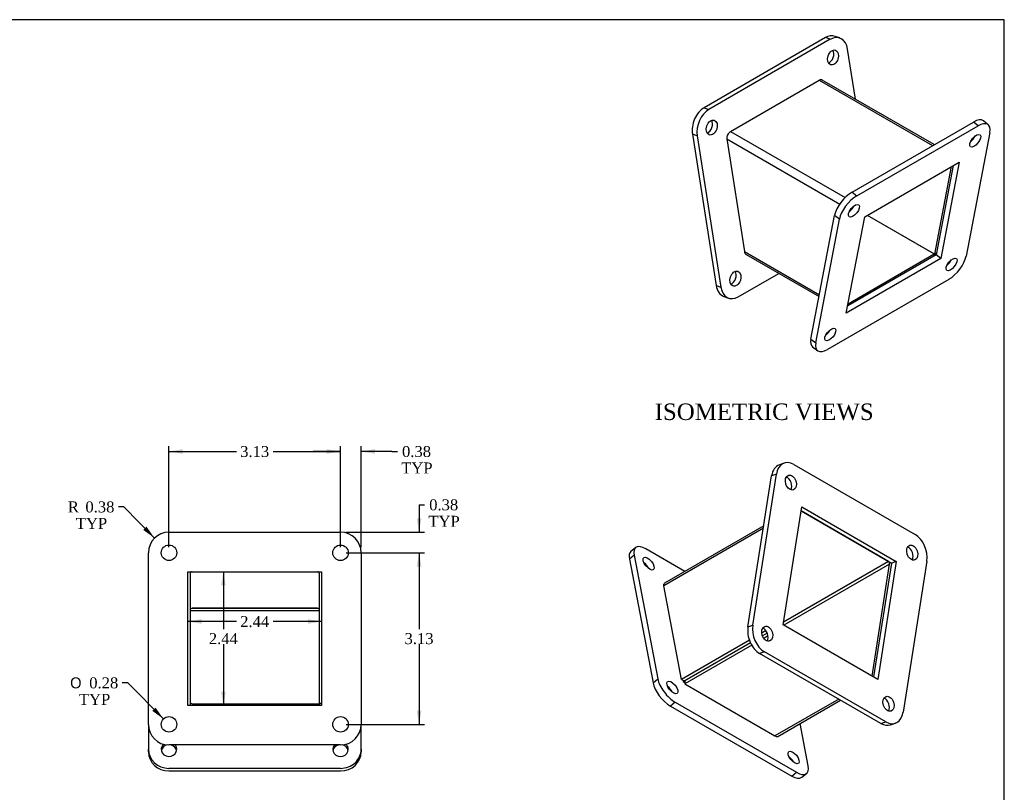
# Model space of a CAD drawing. Header units: inches. Extents: x 0.1 to 35.9, y -0.2 to 23.9.
# Tile 3 of 3: x 18 to 35.9, y 9.9 to 23.9. Entities that reach past the tile are written whole.
import ezdxf
from ezdxf.enums import TextEntityAlignment as Align

# ---------------------------------------------------------------- set-up
doc = ezdxf.new("R2010")
doc.units = ezdxf.units.IN
doc.header["$MEASUREMENT"] = 0
for name, color, linetype in [('COM53011', 7, 'Continuous'), ('Default', 7, 'Continuous'), ('FLA00004', 7, 'Continuous')]:
    doc.layers.add(name, color=color, linetype=linetype)
doc.styles.add('SEACAD_Solid_Edge_ANSI1_Symbols', font='txt')
doc.styles.add('SEACAD_Times_New_Roman', font='times.ttf')
doc.dimstyles.new('HAMMOND_(STH_-_42x28)', dxfattribs={"dimtxt": 0.2, "dimasz": 0.25, "dimexe": 0.1, "dimexo": 0.1, "dimgap": 0.05, "dimtad": 0, "dimtih": 1, "dimtoh": 1, "dimzin": 0, "dimdsep": 46, "dimtxsty": 'SEACAD_Times_New_Roman', "dimblk1": '_SE_FILLED', "dimblk2": '_SE_FILLED', "dimsah": 1, "dimcen": 0.1, "dimadec": 0, "dimazin": 0, "dimtfac": 0.8, "dimtofl": 0, "dimtmove": 1, "dimatfit": 3, "dimfxl": 1, "dimtolj": 1, "dimtzin": 0, "dimarcsym": 0})

# ---------------------------------------------------------------- blocks, each defined once
blk = doc.blocks.new('SE7')
at = {"layer": 'COM53011', "color": 7, "linetype": 'Continuous'}
for p, q in [((30.96, 21.903), (32.575, 22.836)), ((32.575, 22.836), (34.636, 21.646)), ((34.668, 21.664), (32.629, 22.841)), ((30.96, 21.903), (33.044, 20.7)), ((30.889, 21.768), (32.946, 20.581)), ((30.889, 21.768), (31.21, 19.718)), ((34.679, 19.669), (34.984, 21.266)), ((33.136, 20.471), (33.147, 20.465)), ((33.448, 20.378), (34.668, 19.674)), ((33.449, 20.379), (34.679, 19.669)), ((31.21, 19.718), (32.577, 18.928)), ((31.243, 19.662), (32.571, 18.896)), ((33.099, 18.768), (34.668, 19.674)), ((34.668, 19.674), (34.668, 19.64)), ((34.707, 19.685), (34.679, 19.669))]:
    blk.add_line(p, q, dxfattribs=at)
for centre, major_axis, ratio, start_param, end_param in [((32.575, 22.748), (-0.054, -0.0935), 0.57735, 3.141593, 3.926991), ((30.96, 21.815), (-0.054, -0.0935), 0.57735, 3.926991, 5.15795), ((30.965, 21.812), (-0.033, -0.104), 0.675468, 5.013264, 5.353101), ((31.286, 19.762), (0.033, 0.104), 0.675468, 2.211509, 2.996907)]:
    blk.add_ellipse(centre, major_axis=major_axis, ratio=ratio, start_param=start_param, end_param=end_param, dxfattribs=at)
at = {"layer": 'FLA00004', "color": 7, "linetype": 'Continuous'}
for p, q in [((32.686, 23.612), (30.476, 22.336)), ((32.773, 23.582), (30.563, 22.306)), ((32.773, 23.582), (32.686, 23.612)), ((32.948, 23.606), (32.861, 23.636)), ((33.233, 22.493), (33.09, 23.405)), ((30.476, 22.336), (30.563, 22.306)), ((33.171, 20.8), (35.381, 22.076)), ((35.468, 22.006), (35.381, 22.076)), ((35.651, 22.027), (35.565, 22.097)), ((33.258, 20.73), (35.468, 22.006)), ((35.681, 21.888), (35.25, 19.635)), ((30.263, 21.853), (30.694, 19.101)), ((30.35, 21.823), (30.263, 21.853)), ((30.35, 21.823), (30.781, 19.071)), ((33.402, 20.352), (35.125, 21.347)), ((35.125, 21.347), (34.789, 19.589)), ((35.013, 21.282), (34.702, 19.659)), ((33.171, 20.8), (33.258, 20.73)), ((32.423, 18.123), (32.854, 20.376)), ((32.51, 18.053), (32.941, 20.307)), ((32.941, 20.307), (32.854, 20.376)), ((33.066, 18.595), (33.402, 20.352)), ((34.789, 19.589), (33.066, 18.595)), ((34.702, 19.659), (33.092, 18.729)), ((34.789, 19.589), (34.702, 19.659)), ((31.098, 18.894), (31.836, 19.32)), ((34.933, 19.211), (32.723, 17.936)), ((30.694, 19.101), (30.781, 19.071)), ((30.836, 18.9), (30.923, 18.87)), ((32.423, 18.123), (32.51, 18.053)), ((32.453, 17.984), (32.54, 17.914))]:
    blk.add_line(p, q, dxfattribs=at)
for centre, major_axis, ratio, start_param, end_param in [((32.738, 23.282), (-0.123, -0.354), 0.678899, 3.141593, 3.807538), ((32.825, 23.251), (-0.123, -0.354), 0.678899, 2.236742, 3.807538), ((32.738, 23.282), (0.046, 0.133), 0.678899, 3.643496, 5.781282), ((30.528, 22.006), (-0.123, -0.354), 0.678899, 3.807538, 5.378335), ((30.615, 21.976), (0.123, 0.354), 0.678899, 0.665946, 2.236742), ((30.528, 22.006), (0.046, 0.133), 0.678899, 3.643496, 5.781282), ((35.329, 21.805), (-0.236, -0.292), 0.45361, 3.141593, 4.007651), ((35.416, 21.735), (-0.236, -0.292), 0.45361, 2.436854, 4.007651), ((35.329, 21.805), (-0.088, -0.109), 0.45361, 1.063311, 2.078282), ((33.12, 20.53), (-0.236, -0.292), 0.45361, 4.007651, 5.578447), ((33.206, 20.46), (0.236, 0.292), 0.45361, 0.866058, 2.436854), ((33.12, 20.53), (-0.088, -0.109), 0.45361, 1.063311, 2.078282), ((34.898, 19.552), (-0.088, -0.109), 0.45361, 1.063311, 2.078282), ((34.985, 19.482), (-0.236, -0.292), 0.45361, 0.866058, 2.436854), ((30.959, 19.254), (0.046, 0.133), 0.678899, 3.643496, 5.781282), ((30.959, 19.254), (0.123, 0.354), 0.678899, 2.236742, 3.141593), ((31.046, 19.224), (0.123, 0.354), 0.678899, 2.236742, 3.807538), ((32.688, 18.276), (0.236, 0.292), 0.45361, 2.436854, 3.141593), ((32.688, 18.276), (-0.088, -0.109), 0.45361, 1.063311, 2.078282), ((32.775, 18.206), (0.236, 0.292), 0.45361, 2.436854, 4.007651)]:
    blk.add_ellipse(centre, major_axis=major_axis, ratio=ratio, start_param=start_param, end_param=end_param, dxfattribs=at)
for centre, major_axis, ratio in [((32.825, 23.251), (0.046, 0.133), 0.678899), ((30.615, 21.976), (0.046, 0.133), 0.678899), ((35.416, 21.735), (-0.088, -0.109), 0.45361), ((33.206, 20.46), (-0.088, -0.109), 0.45361), ((34.985, 19.482), (-0.088, -0.109), 0.45361), ((31.046, 19.224), (0.046, 0.133), 0.678899), ((32.775, 18.206), (-0.088, -0.109), 0.45361)]:
    blk.add_ellipse(centre, major_axis=major_axis, ratio=ratio, dxfattribs=at)
blk = doc.blocks.new('SE8')
at = {"layer": 'COM53011', "color": 7, "linetype": 'Continuous'}
for p, q in [((33.836, 14.074), (32.242, 14.994)), ((31.563, 14.722), (29.757, 13.679)), ((31.557, 14.682), (29.74, 13.632)), ((33.836, 14.074), (31.925, 12.97)), ((33.856, 14.027), (31.93, 12.914)), ((33.536, 11.987), (33.856, 14.027)), ((33.836, 14.074), (33.89, 14.042)), ((30.066, 11.927), (29.74, 13.632)), ((31.602, 12.814), (31.527, 12.771)), ((31.627, 12.77), (31.54, 12.719)), ((31.627, 12.768), (31.54, 12.718)), ((31.301, 12.641), (30.066, 11.927)), ((31.321, 12.593), (30.117, 11.898)), ((31.321, 12.592), (30.128, 11.903)), ((31.64, 12.717), (31.565, 12.674)), ((31.345, 12.547), (30.128, 11.844)), ((30.066, 11.927), (30.117, 11.898)), ((30.128, 11.903), (30.128, 11.844)), ((30.128, 11.844), (31.767, 10.897)), ((32.928, 11.567), (31.767, 10.897)), ((31.817, 10.889), (32.96, 11.549)), ((31.792, 10.888), (31.792, 10.887)), ((31.792, 10.887), (31.793, 10.887))]:
    blk.add_line(p, q, dxfattribs=at)
for centre, major_axis, ratio, start_param, end_param in [((33.831, 14.041), (0.0112, -0.0347), 0.675468, 0.930084, 2.50088), ((29.816, 13.588), (-0.0675, 0.0855), 0.454899, 0.379491, 0.719328), ((29.811, 13.585), (0.054, -0.0935), 0.57735, 3.141593, 3.587154), ((31.767, 10.985), (0.054, -0.0935), 0.57735, 5.497787, 5.837624), ((31.752, 10.976), (-0.0675, 0.0855), 0.454899, 2.629961, 3.075522)]:
    blk.add_ellipse(centre, major_axis=major_axis, ratio=ratio, start_param=start_param, end_param=end_param, dxfattribs=at)
at = {"layer": 'FLA00004', "color": 7, "linetype": 'Continuous'}
for p, q in [((31.935, 15.865), (31.848, 15.835)), ((32.11, 15.841), (34.319, 14.565)), ((31.275, 12.882), (31.706, 15.633)), ((31.362, 12.912), (31.793, 15.664)), ((31.793, 15.664), (31.706, 15.633)), ((31.917, 12.922), (32.254, 15.067)), ((32.254, 15.067), (33.977, 14.072)), ((32.242, 14.994), (33.89, 14.042)), ((29.201, 14.187), (29.115, 14.117)), ((29.231, 14.326), (29.144, 14.256)), ((29.201, 14.187), (29.632, 11.934)), ((30.128, 13.893), (29.415, 14.305)), ((29.115, 14.117), (29.546, 11.864)), ((33.89, 14.042), (33.565, 11.97)), ((33.977, 14.072), (33.641, 11.927)), ((33.977, 14.072), (33.89, 14.042)), ((34.533, 14.082), (34.102, 11.33)), ((33.641, 11.927), (31.917, 12.922)), ((31.275, 12.882), (31.362, 12.912)), ((31.575, 12.429), (31.488, 12.399)), ((33.698, 11.123), (31.488, 12.399)), ((33.785, 11.153), (31.575, 12.429)), ((29.546, 11.864), (29.632, 11.934)), ((30.088, 11.914), (30.093, 11.888)), ((30.093, 11.888), (30.128, 11.868)), ((29.949, 11.51), (29.863, 11.44)), ((29.949, 11.51), (32.159, 10.234)), ((29.863, 11.44), (32.072, 10.164)), ((32.372, 10.352), (32.225, 11.124)), ((33.698, 11.123), (33.785, 11.153)), ((33.873, 11.099), (33.96, 11.129)), ((32.072, 10.164), (32.159, 10.234)), ((32.256, 10.143), (32.343, 10.213))]:
    blk.add_line(p, q, dxfattribs=at)
for centre, major_axis, ratio, start_param, end_param in [((31.971, 15.48), (0.123, -0.354), 0.678899, 3.141593, 4.046443), ((32.058, 15.51), (0.123, -0.354), 0.678899, 2.475647, 4.046443), ((31.971, 15.48), (-0.046, 0.133), 0.678899, 3.643496, 5.781282), ((34.268, 14.235), (0.123, -0.354), 0.678899, 0.904851, 2.475647), ((29.466, 14.034), (0.236, -0.292), 0.45361, 2.275535, 3.846331), ((29.38, 13.964), (0.236, -0.292), 0.45361, 3.141593, 3.846331), ((34.181, 14.205), (-0.046, 0.133), 0.678899, 3.643496, 5.781282), ((29.38, 13.964), (0.088, -0.109), 0.45361, 1.063311, 2.078282), ((31.54, 12.729), (0.123, -0.354), 0.678899, 4.046443, 5.61724), ((31.627, 12.759), (-0.123, 0.354), 0.678899, 0.904851, 2.475647), ((31.54, 12.729), (-0.046, 0.133), 0.678899, 3.643496, 5.781282), ((29.811, 11.711), (0.236, -0.292), 0.45361, 3.846331, 5.417127), ((29.898, 11.781), (-0.236, 0.292), 0.45361, 0.704738, 2.275535), ((29.811, 11.711), (0.088, -0.109), 0.45361, 1.063311, 2.078282), ((33.75, 11.453), (-0.046, 0.133), 0.678899, 3.643496, 5.781282), ((33.836, 11.483), (-0.123, 0.354), 0.678899, 2.475647, 4.046443), ((33.75, 11.453), (-0.123, 0.354), 0.678899, 2.475647, 3.141593), ((32.021, 10.435), (0.088, -0.109), 0.45361, 1.063311, 2.078282), ((32.107, 10.505), (-0.236, 0.292), 0.45361, 2.275535, 3.846331), ((32.021, 10.435), (-0.236, 0.292), 0.45361, 2.275535, 3.141593)]:
    blk.add_ellipse(centre, major_axis=major_axis, ratio=ratio, start_param=start_param, end_param=end_param, dxfattribs=at)
for centre, major_axis, ratio in [((32.058, 15.51), (-0.046, 0.133), 0.678899), ((34.268, 14.235), (-0.046, 0.133), 0.678899), ((29.466, 14.034), (0.088, -0.109), 0.45361), ((31.627, 12.759), (-0.046, 0.133), 0.678899), ((29.898, 11.781), (0.088, -0.109), 0.45361), ((33.836, 11.483), (-0.046, 0.133), 0.678899), ((32.107, 10.505), (0.088, -0.109), 0.45361)]:
    blk.add_ellipse(centre, major_axis=major_axis, ratio=ratio, dxfattribs=at)
blk = doc.blocks.new('SE9')
at = {"layer": 'COM53011', "color": 7, "linetype": 'Continuous'}
for p, q in [((21.113, 13.851), (21.113, 11.451)), ((23.469, 11.487), (23.469, 13.851)), ((21.149, 13.223), (23.433, 13.223)), ((21.149, 11.483), (23.468, 11.483)), ((23.468, 11.483), (23.468, 11.451)), ((23.509, 11.487), (23.469, 11.487)), ((23.469, 11.451), (23.469, 11.487))]:
    blk.add_line(p, q, dxfattribs=at)
for centre, major_axis, ratio, start_param, end_param in [((21.149, 13.851), (0, 0.0367), 0.980782, 0, 1.570796), ((23.433, 13.851), (0, 0.0367), 0.980782, 4.712389, 6.283185), ((21.149, 13.189), (-0.036, 0), 0.94197, 4.712389, 6.283185), ((23.433, 13.189), (-0.036, 0), 0.94197, 3.141593, 4.712389), ((21.149, 11.518), (-0.036, 0), 0.980782, 0, 1.570796)]:
    blk.add_ellipse(centre, major_axis=major_axis, ratio=ratio, start_param=start_param, end_param=end_param, dxfattribs=at)
at = {"layer": 'FLA00004', "color": 7, "linetype": 'Continuous'}
for p, q in [((20.728, 14.607), (23.853, 14.607)), ((20.353, 11.107), (20.353, 14.232)), ((24.228, 14.232), (24.228, 11.107)), ((21.072, 11.451), (21.072, 13.888)), ((21.072, 13.888), (23.509, 13.888)), ((23.509, 13.888), (23.509, 11.451)), ((23.469, 13.175), (21.113, 13.175)), ((23.433, 13.223), (21.149, 13.223)), ((23.509, 11.451), (21.072, 11.451)), ((20.353, 11.107), (20.353, 10.653)), ((24.228, 10.653), (24.228, 11.107)), ((20.353, 10.606), (20.353, 10.653)), ((23.853, 10.732), (20.728, 10.732)), ((24.228, 10.653), (24.228, 10.606)), ((20.728, 10.307), (23.853, 10.307)), ((20.728, 10.259), (23.853, 10.259))]:
    blk.add_line(p, q, dxfattribs=at)
for centre in [(20.728, 14.232), (23.853, 14.232), (20.728, 11.107), (23.853, 11.107)]:
    blk.add_circle(centre, 0.141, dxfattribs=at)
for centre, start, end in [((20.728, 14.232), 90, 180), ((23.853, 14.232), 0, 90), ((20.728, 11.107), 180, 270), ((23.853, 11.107), 270, 0)]:
    blk.add_arc(centre, 0.375, start, end, dxfattribs=at)
for centre, major_axis, start_param, end_param in [((20.728, 10.653), (-0.375, 0), 0, 1.570796), ((20.728, 10.606), (0.375, 0), 3.141593, 4.712389), ((20.728, 10.653), (0.141, 0), 2.357779, 6.283185), ((20.728, 10.606), (0.141, 0), 1.774643, 2.956258), ((20.728, 10.606), (0.141, 0), 0.185335, 1.329267), ((20.728, 10.653), (0.141, 0), 0, 0.646532), ((23.853, 10.653), (0.141, 0), 2.49506, 6.283185), ((23.853, 10.606), (0.141, 0), 1.812326, 2.956258), ((23.853, 10.653), (-0.375, 0), 1.570796, 3.141593), ((23.853, 10.606), (0.375, 0), 4.712389, 6.283185), ((23.853, 10.606), (0.141, 0), 0.185335, 1.366949), ((23.853, 10.653), (0.141, 0), 0, 0.783813)]:
    blk.add_ellipse(centre, major_axis=major_axis, ratio=0.923867, start_param=start_param, end_param=end_param, dxfattribs=at)
blk = doc.blocks.new('DMBLK3627')
at = {"layer": 'Default', "linetype": 'Continuous', "transparency": 16777216}
for points in [[(23.603, 16.118), (23.603, 16.035), (23.853, 16.076)], [(24.478, 16.118), (24.228, 16.076), (24.478, 16.035)]]:
    blk.add_hatch(color=7, dxfattribs=at).paths.add_polyline_path(points)
at = {"layer": 'Default', "color": 7, "linetype": 'Continuous', "transparency": 16777216}
for p, q in [((23.853, 14.332), (23.853, 16.176)), ((24.228, 14.332), (24.228, 16.176)), ((23.853, 16.076), (23.353, 16.076)), ((24.789, 16.076), (24.228, 16.076)), ((24.789, 16.076), (24.889, 16.076))]:
    blk.add_line(p, q, dxfattribs=at)
at = {"layer": 'Default', "color": 7, "linetype": 'Continuous', "transparency": 16777216, "style": 'SEACAD_Times_New_Roman'}
for s, p in [('0.38', (24.973, 16.176)), ('TYP', (24.959, 15.876))]:
    blk.add_text(s, height=0.2, dxfattribs=at).set_placement(p, align=Align.TOP_LEFT)
blk = doc.blocks.new('_SE_FILLED')
at = {"color": 0}
blk.add_line((0, 0), (-1, 0), dxfattribs=at)
blk.add_solid([(0, 0), (-1, -0.1665), (-1, 0.1665), (0, 0)], dxfattribs=at)
blk = doc.blocks.new('DMBLK3628')
at = {"layer": 'Default', "linetype": 'Continuous', "transparency": 16777216}
for points in [[(20.978, 16.118), (20.728, 16.076), (20.978, 16.035)], [(23.603, 16.118), (23.603, 16.035), (23.853, 16.076)]]:
    blk.add_hatch(color=7, dxfattribs=at).paths.add_polyline_path(points)
at = {"layer": 'Default', "color": 7, "linetype": 'Continuous', "transparency": 16777216}
for p, q in [((20.728, 14.332), (20.728, 16.176)), ((23.853, 14.332), (23.853, 16.176)), ((20.728, 16.076), (21.955, 16.076)), ((22.626, 16.076), (23.853, 16.076))]:
    blk.add_line(p, q, dxfattribs=at)
at = {"layer": 'Default', "color": 7, "linetype": 'Continuous', "transparency": 16777216, "style": 'SEACAD_Times_New_Roman'}
blk.add_text('3.13', height=0.2, dxfattribs=at).set_placement((22.025, 16.176), align=Align.TOP_LEFT)
blk = doc.blocks.new('DMBLK3629')
at = {"layer": 'Default', "linetype": 'Continuous', "transparency": 16777216}
for points in [[(25.326, 14.857), (25.242, 14.857), (25.284, 14.607)], [(25.326, 13.982), (25.284, 14.232), (25.242, 13.982)]]:
    blk.add_hatch(color=7, dxfattribs=at).paths.add_polyline_path(points)
at = {"layer": 'Default', "color": 7, "linetype": 'Continuous', "transparency": 16777216}
for p, q in [((25.284, 15.105), (25.384, 15.105)), ((25.284, 15.105), (25.284, 14.607)), ((23.953, 14.607), (25.384, 14.607)), ((23.953, 14.232), (25.384, 14.232)), ((25.284, 14.232), (25.284, 13.732))]:
    blk.add_line(p, q, dxfattribs=at)
at = {"layer": 'Default', "color": 7, "linetype": 'Continuous', "transparency": 16777216, "style": 'SEACAD_Times_New_Roman'}
for s, p in [('0.38', (25.468, 15.205)), ('TYP', (25.454, 14.905))]:
    blk.add_text(s, height=0.2, dxfattribs=at).set_placement(p, align=Align.TOP_LEFT)
blk = doc.blocks.new('DMBLK3630')
at = {"layer": 'Default', "linetype": 'Continuous', "transparency": 16777216}
for points in [[(25.326, 13.982), (25.284, 14.232), (25.242, 13.982)], [(25.326, 11.357), (25.242, 11.357), (25.284, 11.107)]]:
    blk.add_hatch(color=7, dxfattribs=at).paths.add_polyline_path(points)
at = {"layer": 'Default', "color": 7, "linetype": 'Continuous', "transparency": 16777216}
for p, q in [((23.953, 14.232), (25.384, 14.232)), ((25.284, 14.232), (25.284, 12.839)), ((25.284, 12.569), (25.284, 11.107)), ((23.953, 11.107), (25.384, 11.107))]:
    blk.add_line(p, q, dxfattribs=at)
at = {"layer": 'Default', "color": 7, "linetype": 'Continuous', "transparency": 16777216, "style": 'SEACAD_Times_New_Roman'}
blk.add_text('3.13', height=0.2, dxfattribs=at).set_placement((25.019, 12.769), align=Align.TOP_LEFT)
blk = doc.blocks.new('DMBLK3631')
at = {"layer": 'Default', "linetype": 'Continuous', "transparency": 16777216}
blk.add_hatch(color=7, dxfattribs=at).paths.add_polyline_path([(20.26, 14.648), (20.465, 14.499), (20.319, 14.706)])
at = {"layer": 'Default', "color": 7, "linetype": 'Continuous', "transparency": 16777216}
for p, q in [((19.906, 15.067), (19.806, 15.067)), ((20.465, 14.499), (19.906, 15.067))]:
    blk.add_line(p, q, dxfattribs=at)
at = {"layer": 'Default', "color": 7, "linetype": 'Continuous', "transparency": 16777216, "style": 'SEACAD_Times_New_Roman'}
for s, p in [('R', (18.886, 15.167)), ('0.38', (19.205, 15.167)), ('TYP', (19.031, 14.867))]:
    blk.add_text(s, height=0.2, dxfattribs=at).set_placement(p, align=Align.TOP_LEFT)
blk = doc.blocks.new('DMBLK3632')
at = {"layer": 'Default', "linetype": 'Continuous', "transparency": 16777216}
blk.add_hatch(color=7, dxfattribs=at).paths.add_polyline_path([(20.423, 11.354), (20.629, 11.206), (20.482, 11.413)])
at = {"layer": 'Default', "color": 7, "linetype": 'Continuous', "transparency": 16777216}
for p, q in [((19.976, 11.863), (19.876, 11.863)), ((20.629, 11.206), (19.976, 11.863))]:
    blk.add_line(p, q, dxfattribs=at)
for s, style, p in [('O', 'SEACAD_Solid_Edge_ANSI1_Symbols', (18.927, 11.963)), ('0.28', 'SEACAD_Times_New_Roman', (19.275, 11.963)), ('TYP', 'SEACAD_Times_New_Roman', (19.087, 11.663))]:
    blk.add_text(s, height=0.2, dxfattribs=dict(at, style=style)).set_placement(p, align=Align.TOP_LEFT)
blk = doc.blocks.new('DMBLK3633')
at = {"layer": 'Default', "linetype": 'Continuous', "transparency": 16777216}
for points in [[(21.322, 12.939), (21.322, 13.022), (21.072, 12.98)], [(23.259, 12.939), (23.509, 12.98), (23.259, 13.022)]]:
    blk.add_hatch(color=7, dxfattribs=at).paths.add_polyline_path(points)
at = {"layer": 'Default', "color": 7, "linetype": 'Continuous', "transparency": 16777216}
for p, q in [((21.955, 12.98), (21.072, 12.98)), ((23.509, 12.98), (22.626, 12.98))]:
    blk.add_line(p, q, dxfattribs=at)
at = {"layer": 'Default', "color": 7, "linetype": 'Continuous', "transparency": 16777216, "style": 'SEACAD_Times_New_Roman'}
blk.add_text('2.44', height=0.2, dxfattribs=at).set_placement((22.025, 13.08), align=Align.TOP_LEFT)
blk = doc.blocks.new('DMBLK3634')
at = {"layer": 'Default', "linetype": 'Continuous', "transparency": 16777216}
for points in [[(21.761, 13.638), (21.719, 13.888), (21.677, 13.638)], [(21.761, 11.701), (21.677, 11.701), (21.719, 11.451)]]:
    blk.add_hatch(color=7, dxfattribs=at).paths.add_polyline_path(points)
at = {"layer": 'Default', "color": 7, "linetype": 'Continuous', "transparency": 16777216}
for p, q in [((21.719, 13.888), (21.719, 12.839)), ((21.719, 12.569), (21.719, 11.451))]:
    blk.add_line(p, q, dxfattribs=at)
at = {"layer": 'Default', "color": 7, "linetype": 'Continuous', "transparency": 16777216, "style": 'SEACAD_Times_New_Roman'}
blk.add_text('2.44', height=0.2, dxfattribs=at).set_placement((21.453, 12.769), align=Align.TOP_LEFT)
blk = doc.blocks.new('BORDER')
at = {"layer": 'Default', "color": 7, "linetype": 'Continuous'}
for p, q in [((0, 27.86), (-41.86, 27.86)), ((0, 0), (0, 27.86))]:
    blk.add_line(p, q, dxfattribs=at)

msp = doc.modelspace()

# ---------------------------------------------------------------- block references
at = {"layer": 'Default', "color": 7, "xscale": 0.857, "yscale": 0.857, "zscale": 0.857}
msp.add_blockref('BORDER', (35.945, 0.063), dxfattribs=at)
at = {"layer": 'Default'}
for name in ['SE7', 'SE8', 'SE9']:
    msp.add_blockref(name, (0, 0), dxfattribs=at)

# ---------------------------------------------------------------- texts
at = {"layer": 'Default', "color": 7, "linetype": 'Continuous', "style": 'SEACAD_Times_New_Roman'}
msp.add_text('ISOMETRIC VIEWS', height=0.3, dxfattribs=at).set_placement((29.575, 16.95), align=Align.TOP_LEFT)

# ---------------------------------------------------------------- dimensions: what is measured, and where the dimension line sits
at = {"layer": 'Default', "color": 7, "linetype": 'Continuous'}
for base, p1, p2, angle, picture, middle, dimtype in [((20.727903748, 16.076390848), (20.727903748, 14.231677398), (23.852903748, 14.231677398), 0, 'DMBLK3628', (22.290403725, 16.076390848), 161), ((25.284039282, 14.231677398), (23.852903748, 14.231677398), (23.852903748, 11.106677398), 270, 'DMBLK3630', (25.284039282, 12.669177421), 161), ((21.719, 11.451), (21.072, 13.888), (23.509, 11.451), 90, 'DMBLK3634', (21.719, 12.669), 160)]:
    dim = msp.add_linear_dim(base=base, p1=p1, p2=p2, angle=angle, text='\\A1;<>', dimstyle='HAMMOND_(STH_-_42x28)', override={"dimtmove": 0}, dxfattribs=at)
    dim.commit()
    dim.dimension.update_dxf_attribs({"geometry": picture, "text_midpoint": middle, "dimtype": dimtype})
dim = msp.add_linear_dim(base=(23.852903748, 16.076390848), p1=(24.227903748, 14.231677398), p2=(23.852903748, 14.231677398), text='\\A1;<>\\PTYP', dimstyle='HAMMOND_(STH_-_42x28)', dxfattribs=at)
dim.commit()
dim.dimension.update_dxf_attribs({"geometry": 'DMBLK3627', "text_midpoint": (24.888616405, 16.076390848), "dimtype": 160})
dim = msp.add_radius_dim(center=(20.728, 14.232), mpoint=(20.465, 14.499), text='\\A1;<>\\PTYP', dimstyle='HAMMOND_(STH_-_42x28)', override={"dimtmove": 0}, dxfattribs=at)
dim.commit()
dim.dimension.update_dxf_attribs({"geometry": 'DMBLK3631', "text_midpoint": (19.806, 15.067), "dimtype": 164})
dim = msp.add_linear_dim(base=(25.284039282, 14.606677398), p1=(23.852903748, 14.606677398), p2=(23.852903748, 14.231677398), angle=270, text='\\A1;<>\\PTYP', dimstyle='HAMMOND_(STH_-_42x28)', dxfattribs=at)
dim.commit()
dim.dimension.update_dxf_attribs({"geometry": 'DMBLK3629', "text_midpoint": (25.384039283, 15.104676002), "dimtype": 161})
dim = msp.add_linear_dim(base=(21.072, 12.98), p1=(23.509, 13.888), p2=(21.072, 13.888), text='\\A1;<>', dimstyle='HAMMOND_(STH_-_42x28)', override={"dimtmove": 0}, dxfattribs=at)
dim.commit()
dim.dimension.update_dxf_attribs({"geometry": 'DMBLK3633', "text_midpoint": (22.29, 12.98), "dimtype": 160})
dim = msp.add_diameter_dim_2p(p1=(20.827, 11.007), p2=(20.629, 11.206), text='\\A1;<>\\PTYP', dimstyle='HAMMOND_(STH_-_42x28)', override={"dimtmove": 0}, dxfattribs=at)
dim.commit()
dim.dimension.update_dxf_attribs({"geometry": 'DMBLK3632', "text_midpoint": (19.876, 11.863), "dimtype": 163})

doc.saveas('drawing.dxf')
